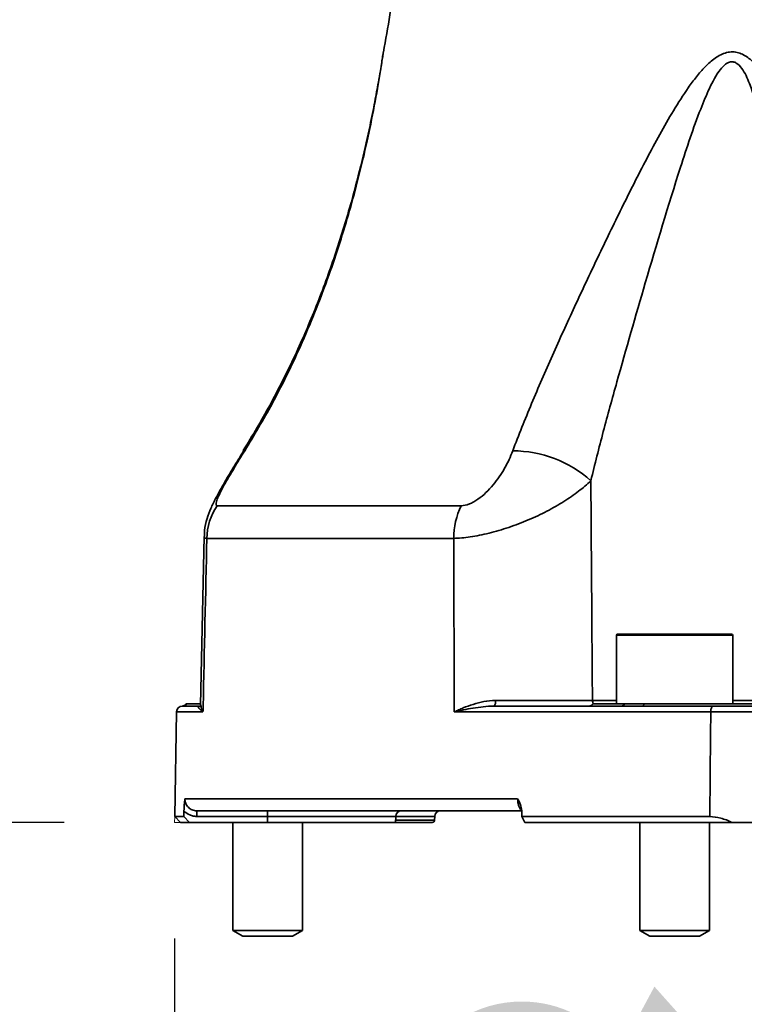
# Model space of a CAD drawing. Header units: millimetres. Extents: x 0 to 297, y 0 to 209.
# Tile 5 of 42: x 75 to 81, y 45 to 54. Entities that reach past the tile are written whole.
import ezdxf

# ---------------------------------------------------------------- set-up
doc = ezdxf.new("R2010")
doc.units = ezdxf.units.MM
doc.layers.add('图层0', color=7, linetype='Continuous')
doc.styles.add('SLDTEXTSTYLE1', font='TXT', dxfattribs={"width": 0.7, "bigfont": 'bigfont'})
doc.styles.add('SLDTEXTSTYLE2', font='TXT', dxfattribs={"width": 0.7})
doc.dimstyles.new('SLDDIMSTYLE0', dxfattribs={"dimtxt": 4.5, "dimasz": 3, "dimexe": 0, "dimexo": 0.0625, "dimgap": 1.125, "dimtad": 2, "dimlfac": 10, "dimrnd": 1e-09, "dimzin": 12, "dimdsep": 46, "dimtxsty": 'SLDTEXTSTYLE2', "dimsah": 1, "dimcen": 0.09, "dimadec": 0, "dimazin": 3, "dimtfac": 1, "dimtofl": 0, "dimtmove": 0, "dimatfit": 3, "dimfxl": 0, "dimfrac": 2, "dimtolj": 1, "dimtzin": 12, "dimarcsym": 0})
doc.dimstyles.new('SLDDIMSTYLE12', dxfattribs={"dimtxt": 4.5, "dimasz": 3, "dimexe": 0, "dimexo": 0.0625, "dimgap": 1.125, "dimtad": 0, "dimtih": 1, "dimtoh": 1, "dimlfac": 2.5, "dimrnd": 1e-09, "dimzin": 12, "dimdsep": 46, "dimtxsty": 'SLDTEXTSTYLE2', "dimblk1": 'NONE', "dimblk2": 'NONE', "dimsah": 1, "dimcen": 0, "dimadec": 0, "dimazin": 3, "dimtfac": 1, "dimtmove": 0, "dimatfit": 3, "dimldrblk": 'NONE', "dimfxl": 0, "dimfrac": 2, "dimtolj": 1, "dimtzin": 12, "dimarcsym": 0})
doc.dimstyles.new('SLDDIMSTYLE7', dxfattribs={"dimtxt": 3.5, "dimasz": 3, "dimexe": 0, "dimexo": 0.0625, "dimgap": 0.875, "dimtad": 0, "dimtih": 1, "dimtoh": 1, "dimlfac": 3, "dimrnd": 1e-09, "dimzin": 12, "dimdsep": 46, "dimtxsty": 'SLDTEXTSTYLE2', "dimblk1": 'NONE', "dimblk2": 'NONE', "dimsah": 1, "dimcen": 0, "dimadec": 0, "dimazin": 3, "dimtol": 1, "dimtp": 0.03, "dimtm": -0.01, "dimtfac": 1, "dimtmove": 0, "dimatfit": 3, "dimldrblk": 'NONE', "dimfxl": 0, "dimfrac": 2, "dimtolj": 1, "dimarcsym": 0})
doc.dimstyles.new('SLDDIMSTYLE8', dxfattribs={"dimtxt": 3.5, "dimasz": 3, "dimexe": 0, "dimexo": 0.0625, "dimgap": 0.875, "dimtad": 0, "dimtih": 1, "dimtoh": 1, "dimlfac": 3, "dimrnd": 1e-09, "dimzin": 12, "dimdsep": 46, "dimtxsty": 'SLDTEXTSTYLE2', "dimblk1": 'NONE', "dimblk2": 'NONE', "dimsah": 1, "dimcen": 0, "dimadec": 0, "dimazin": 3, "dimtfac": 1, "dimtmove": 0, "dimatfit": 3, "dimldrblk": 'NONE', "dimfxl": 0, "dimfrac": 2, "dimtolj": 1, "dimtzin": 12, "dimarcsym": 0})

# ---------------------------------------------------------------- blocks, each defined once
blk = doc.blocks.new('_D_3')
at = {"layer": '图层0'}
for p, q in [((76.3607, 45.9262), (76.3607, 38.5164)), ((91.9607, 45.9262), (91.9607, 38.5164)), ((76.3607, 39.5164), (91.9607, 39.5164))]:
    blk.add_line(p, q, dxfattribs=at)
for points in [[(76.3607, 39.5164), (79.3607, 39.0664), (79.3607, 39.9664)], [(91.9607, 39.5164), (88.9607, 39.9664), (88.9607, 39.0664)]]:
    blk.add_solid(points, dxfattribs=at)
at = {"layer": '图层0', "char_height": 4.5, "attachment_point": 1, "style": 'SLDTEXTSTYLE2'}
for s, insert in [('%%c', (77.7447, 45.3172)), ('156', (82.7204, 45.3172))]:
    blk.add_mtext(s, dxfattribs=dict(at, insert=insert))
blk = doc.blocks.new('_D_6')
at = {"layer": '图层0'}
for p, q in [((64.0607, 68.9262), (49.5607, 68.9262)), ((50.5607, 68.9262), (50.5607, 46.9262)), ((75.4107, 46.9262), (49.5607, 46.9262))]:
    blk.add_line(p, q, dxfattribs=at)
for points in [[(50.5607, 68.9262), (50.1107, 65.9262), (51.0107, 65.9262)], [(50.5607, 46.9262), (51.0107, 49.9262), (50.1107, 49.9262)]]:
    blk.add_solid(points, dxfattribs=at)
at = {"layer": '图层0', "insert": (44.7599, 53.998), "char_height": 4.5, "attachment_point": 1, "rotation": 90, "style": 'SLDTEXTSTYLE2'}
blk.add_mtext('220', dxfattribs=at)
blk = doc.blocks.new('_D_7')
at = {"layer": '图层0'}
for p, q in [((66.5607, 63.5012), (66.5607, 58.582)), ((66.5607, 59.582), (55.9835, 59.582)), ((84.1607, 59.582), (66.5607, 59.582))]:
    blk.add_line(p, q, dxfattribs=at)
for points in [[(66.5607, 59.582), (69.5607, 59.132), (69.5607, 60.032)], [(84.1607, 59.582), (81.1607, 60.032), (81.1607, 59.132)]]:
    blk.add_solid(points, dxfattribs=at)
at = {"layer": '图层0', "insert": (55.9835, 65.3828), "char_height": 4.5, "attachment_point": 1, "style": 'SLDTEXTSTYLE2'}
blk.add_mtext('176', dxfattribs=at)
blk = doc.blocks.new('_D_8')
at = {"layer": '图层0'}
for p, q in [((68.9107, 109.9512), (68.9107, 105.4429)), ((68.9107, 106.4429), (53.3648, 106.4429)), ((68.9107, 106.4429), (84.1607, 106.4429))]:
    blk.add_line(p, q, dxfattribs=at)
for points in [[(68.9107, 106.4429), (71.9107, 105.9929), (71.9107, 106.8929)], [(84.1607, 106.4429), (81.1607, 106.8929), (81.1607, 105.9929)]]:
    blk.add_solid(points, dxfattribs=at)
at = {"layer": '图层0', "insert": (53.3648, 112.2437), "char_height": 4.5, "attachment_point": 1, "style": 'SLDTEXTSTYLE2'}
blk.add_mtext('152.5', dxfattribs=at)
blk = doc.blocks.new('_D_10')
at = {"layer": '图层0'}
for p, q in [((81.0041, 182.3262), (41.5168, 182.3262)), ((42.5168, 182.3262), (42.5168, 46.9262)), ((75.4107, 46.9262), (41.5168, 46.9262))]:
    blk.add_line(p, q, dxfattribs=at)
for start, end in [(63.43495, 116.56505), (243.43495, 296.56505)]:
    blk.add_arc((39.898, 114.6262), 5.8557, start, end, dxfattribs=at)
for points in [[(42.5168, 182.3262), (42.0668, 179.3262), (42.9668, 179.3262)], [(42.5168, 46.9262), (42.9668, 49.9262), (42.0668, 49.9262)]]:
    blk.add_solid(points, dxfattribs=at)
at = {"layer": '图层0', "insert": (36.716, 109.3887), "char_height": 4.5, "attachment_point": 1, "rotation": 90, "style": 'SLDTEXTSTYLE2'}
blk.add_mtext('1354', dxfattribs=at)
blk = doc.blocks.new('SW_SYMBOL_HOLE_DEPTH')
at = {"layer": '图层0', "color": 0}
for p, q in [((0, 875), (800, 875)), ((400, 875), (400, 75)), ((100, 555), (400, 75)), ((700, 555), (400, 75))]:
    blk.add_line(p, q, dxfattribs=at)
blk = doc.blocks.new('_D_22')
at = {"layer": '图层0'}
blk.add_line((190.5215, 127.2005), (169.468, 127.2005), dxfattribs=at)
at = {"layer": '图层0', "xscale": 0.004072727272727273, "yscale": 0.004072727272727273, "zscale": 0.004072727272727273}
blk.add_blockref('SW_SYMBOL_HOLE_DEPTH', (183.2309, 127.4868), dxfattribs=at)
at = {"layer": '图层0', "attachment_point": 1, "style": 'SLDTEXTSTYLE2'}
for s, insert, char_height in [('0.03', (178.5754, 132.3522), 2), ('+', (177.4115, 132.3522), 2), ('%%c', (169.468, 131.7122), 3.5), ('6', (186.8972, 131.7122), 3.5), ('4', (173.3379, 131.7122), 3.5), ('0.01', (178.5754, 130.0244), 2), ('+', (177.4115, 130.0244), 2)]:
    blk.add_mtext(s, dxfattribs=dict(at, insert=insert, char_height=char_height))
blk = doc.blocks.new('_None')
blk = doc.blocks.new('_D_23')
at = {"layer": '图层0'}
blk.add_line((232.3169, 127.5517), (258.1424, 127.5517), dxfattribs=at)
at = {"layer": '图层0', "char_height": 3.5, "attachment_point": 1}
for s, insert, style in [('贯穿', (249.9271, 131.0612), 'SLDTEXTSTYLE1'), ('%%c', (237.978, 131.0612), 'SLDTEXTSTYLE2'), ('6-', (233.9044, 131.0612), 'SLDTEXTSTYLE2'), ('6.6', (241.848, 131.0612), 'SLDTEXTSTYLE2'), ('圆周均布', (237.8762, 126.9876), 'SLDTEXTSTYLE1')]:
    blk.add_mtext(s, dxfattribs=dict(at, insert=insert, style=style))
blk = doc.blocks.new('_D_27')
at = {"layer": '图层0'}
blk.add_line((167.7304, 95.5827), (145.4547, 95.5827), dxfattribs=at)
at = {"layer": '图层0', "char_height": 4.5, "attachment_point": 1, "style": 'SLDTEXTSTYLE2'}
for s, insert in [('%%c', (155.9297, 101.3835)), ('PCD', (145.4547, 101.3835)), ('50', (160.9054, 101.3835))]:
    blk.add_mtext(s, dxfattribs=dict(at, insert=insert))

msp = doc.modelspace()

# ---------------------------------------------------------------- linework, layer by layer
at = {"color": 8, "linetype": 'Continuous', "lineweight": 35}
for p, q in [((76.954067, 50.121983), (76.963127, 50.122466)), ((81.160688, 48.536152), (80.160688, 48.536152)), ((79.954438, 47.975279), (80.160688, 47.975279)), ((81.160688, 47.975279), (81.443362, 47.975279)), ((76.604383, 47.877025), (76.377285, 47.877025)), ((78.262032, 46.977461), (77.160688, 46.977461)), ((78.261203, 46.945803), (78.597108, 46.945803)), ((78.597653, 46.977025), (78.26202, 46.977025))]:
    msp.add_line(p, q, dxfattribs=at)
at = {"color": 7, "linetype": 'Continuous', "lineweight": 35}
for p, q in [((76.72652, 49.65), (78.824948, 49.65)), ((76.613653, 49.385166), (76.582344, 47.937437)), ((78.761033, 49.369844), (76.63747, 49.369844)), ((80.170688, 48.546152), (81.150688, 48.546152)), ((80.160688, 48.536152), (80.160688, 47.946152)), ((81.160688, 47.946152), (81.160688, 48.536152)), ((76.377285, 47.877025), (76.361546, 46.975294)), ((76.427971, 47.926152), (76.564164, 47.926152)), ((76.460688, 47.946152), (76.467578, 47.946152)), ((76.467578, 47.946152), (76.578103, 47.946152)), ((76.564164, 47.926152), (76.589285, 47.926152)), ((80.971456, 47.877025), (78.766148, 47.877025)), ((79.107899, 47.926152), (80.204636, 47.926152)), ((79.960688, 47.946152), (80.229288, 47.946152)), ((80.229288, 47.946152), (80.398978, 47.946152)), ((80.384023, 47.926152), (80.991941, 47.926152)), ((80.398978, 47.946152), (81.360688, 47.946152)), ((76.449186, 47.127897), (79.310773, 47.127897)), ((79.344832, 47.026152), (76.550795, 47.026152)), ((76.550795, 47.026152), (76.550795, 46.977461)), ((77.160688, 47.026152), (77.160688, 46.977461)), ((76.361546, 46.975294), (76.410688, 46.926152)), ((76.361546, 46.975294), (76.439691, 46.975294)), ((76.48915, 46.926152), (76.439691, 46.975294)), ((77.160688, 46.977461), (76.550795, 46.977461)), ((77.160688, 46.977461), (77.160688, 46.926152)), ((78.260688, 46.926152), (78.262032, 46.977461)), ((78.597108, 46.945803), (78.597653, 46.977025)), ((79.346447, 46.975294), (79.372291, 46.926152)), ((79.346447, 46.975294), (80.963477, 46.975294)), ((76.48915, 46.926152), (76.410688, 46.926152)), ((77.160688, 46.926152), (76.48915, 46.926152)), ((76.860688, 46.926152), (76.860688, 45.99615)), ((78.260688, 46.926152), (77.160688, 46.926152)), ((77.460688, 45.99615), (77.460688, 46.926152)), ((78.577111, 46.926152), (78.260688, 46.926152)), ((81.152122, 46.926152), (79.372291, 46.926152)), ((80.360688, 46.926152), (80.360688, 45.99615)), ((80.960688, 45.99615), (80.960688, 46.926152)), ((76.860688, 45.99615), (76.947288, 45.946152)), ((76.860688, 45.99615), (77.460688, 45.99615)), ((76.947288, 45.946152), (77.374088, 45.946152)), ((77.374088, 45.946152), (77.460688, 45.99615)), ((80.360688, 45.99615), (80.447288, 45.946152)), ((80.360688, 45.99615), (80.496605, 45.99615)), ((80.447288, 45.946152), (80.54397, 45.946152)), ((80.496605, 45.99615), (80.960688, 45.99615)), ((80.54397, 45.946152), (80.874088, 45.946152)), ((80.874088, 45.946152), (80.960688, 45.99615))]:
    msp.add_line(p, q, dxfattribs=at)
at = {"color": 7, "linetype": 'Continuous', "lineweight": 18}
for p in [(76.361546, 46.975294), (76.410688, 46.926152)]:
    msp.add_line(p, (76.360688, 46.926152), dxfattribs=at)
at = {"color": 7, "linetype": 'Continuous', "lineweight": 35, "flags": 128}
for points in [[(80.384023, 47.926152), (80.386185, 47.926487), (80.388318, 47.927489), (80.390393, 47.929145), (80.392383, 47.931431), (80.394261, 47.934317), (80.396001, 47.937764), (80.39758, 47.941727), (80.398978, 47.946152)], [(80.963477, 46.975294), (80.96967, 47.675186), (80.971456, 47.877025)], [(80.991941, 47.926152), (80.987987, 47.925212), (80.984183, 47.922429), (80.98067, 47.917906), (80.977581, 47.911814), (80.975031, 47.904382), (80.973117, 47.895889), (80.97191, 47.886654), (80.971456, 47.877025)]]:
    msp.add_lwpolyline(points, dxfattribs=at)
at = {"color": 7, "linetype": 'Continuous', "lineweight": 35}
for centre, radius, start, end in [((68.33313, 55.427644), 10, 349.1992699, 352.9271371), ((79.268424, 49.113817), 1.008649, 48.2164187, 89.9815383), ((77.147871, 49.361837), 0.510465, 145.6317635, 179.1013395), ((79.417874, 49.367361), 0.656845, 154.513603, 179.7834633), ((80.170688, 48.536152), 0.01, 90, 180), ((81.150688, 48.536152), 0.01, 0, 90), ((79.062584, 47.963748), 0.05888, 320.318861, 10.9311788), ((76.427278, 47.876152), 0.05, 90, 179), ((76.427904, 47.975502), 0.04935, 270.0783539, 323.5064751), ((79.920688, 47.976152), 0.05, 270, 323.1301024), ((80.201203, 47.955576), 0.029623, 276.6549525, 341.450712), ((78.312014, 46.976152), 0.05, 90, 178.5), ((78.647645, 46.976152), 0.05, 90, 179), ((78.577111, 46.946152), 0.02, 270, 359)]:
    msp.add_arc(centre, radius, start, end, dxfattribs=at)
at = {"color": 8, "linetype": 'Continuous', "lineweight": 35}
msp.add_arc((80.012723, 47.97549), 0.058286, 180.2068074, 210.2213736, dxfattribs=at)
at = {"color": 7, "linetype": 'Continuous', "lineweight": 35}
for centre, major_axis, ratio, start_param, end_param in [((84.160688, -385.997674), (0, 586.449228), 0.01951982, 0.74013203, 0.74025626), ((93.025765, -385.997674), (-13.30057, 586.449214), 0.00975489, 0.73991079, 0.74003502)]:
    msp.add_ellipse(centre, major_axis=major_axis, ratio=ratio, start_param=start_param, end_param=end_param, dxfattribs=at)
for points, knots in [([(78.156028, 53.5536), (78.155438, 53.550524), (78.154621, 53.546267), (78.15383, 53.541381), (78.153568, 53.539738), (78.153459, 53.539046), (78.153367, 53.538459), (78.153248, 53.537695), (78.152745, 53.534439), (78.150255, 53.51833), (78.141862, 53.465298), (78.129301, 53.387861), (78.110063, 53.275142), (78.081078, 53.116815), (78.036061, 52.892553), (77.971059, 52.604333), (77.876141, 52.239248), (77.751045, 51.829464), (77.594484, 51.395742), (77.42412, 50.995151), (77.247581, 50.63871), (77.093462, 50.356458), (76.990441, 50.19029), (76.949671, 50.12453)], [0, 0, 0, 0, 0.002345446, 0.003247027, 0.003619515, 0.003894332, 0.004287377, 0.005077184, 0.007638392, 0.028902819, 0.051341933, 0.077138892, 0.109662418, 0.158787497, 0.217437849, 0.301645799, 0.399611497, 0.519431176, 0.63965066, 0.757866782, 0.854163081, 0.94228548, 1, 1, 1, 1]), ([(79.268749, 50.122466), (79.319391, 50.257415), (79.374059, 50.393177), (79.488617, 50.666616), (79.548531, 50.804288), (79.672043, 51.081613), (79.735648, 51.221265), (79.865759, 51.502487), (79.932352, 51.644244), (80.067949, 51.928674), (80.136611, 52.070668), (80.276412, 52.353822), (80.347494, 52.495008), (80.457785, 52.705282), (80.495168, 52.775097), (80.571627, 52.913311), (80.610714, 52.981782), (80.691962, 53.116594), (80.734159, 53.183127), (80.801568, 53.279077), (80.824757, 53.310437), (80.873268, 53.371093), (80.898417, 53.400208), (80.938378, 53.440933), (80.952076, 53.454009), (80.980497, 53.478827), (80.995306, 53.490631), (81.025898, 53.512031), (81.041641, 53.521617), (81.074344, 53.537794), (81.091221, 53.544297), (81.125211, 53.55303), (81.142646, 53.555318), (81.177162, 53.555057), (81.193984, 53.552566), (81.226837, 53.543306), (81.242682, 53.536561), (81.272584, 53.520151), (81.286837, 53.510412), (81.327643, 53.477911), (81.351655, 53.45257), (81.396158, 53.397947), (81.41666, 53.368468), (81.47366, 53.277787), (81.506214, 53.21399), (81.56591, 53.083458), (81.592895, 53.016619), (81.643074, 52.881153), (81.666264, 52.812404), (81.731124, 52.605046), (81.767987, 52.466052), (81.832044, 52.187979), (81.859148, 52.048866), (81.90397, 51.771011), (81.921669, 51.632261), (81.946937, 51.355292), (81.954506, 51.217072), (81.957904, 50.941121), (81.953746, 50.803392), (81.942378, 50.665776)], [0, 0, 0, 0, 0.0625, 0.0625, 0.125, 0.125, 0.1875, 0.1875, 0.25, 0.25, 0.3125, 0.3125, 0.375, 0.375, 0.40625, 0.40625, 0.4375, 0.4375, 0.46875, 0.46875, 0.484375, 0.484375, 0.5, 0.5, 0.5078125, 0.5078125, 0.515625, 0.515625, 0.5234375, 0.5234375, 0.53125, 0.53125, 0.5390625, 0.5390625, 0.546875, 0.546875, 0.5546875, 0.5546875, 0.5625, 0.5625, 0.578125, 0.578125, 0.59375, 0.59375, 0.625, 0.625, 0.65625, 0.65625, 0.6875, 0.6875, 0.75, 0.75, 0.8125, 0.8125, 0.875, 0.875, 0.9375, 0.9375, 1, 1, 1, 1]), ([(78.153114, 53.536817), (78.153086, 53.536636), (78.15296, 53.535814), (78.152077, 53.530044), (78.150143, 53.517754), (78.149343, 53.512666)], [0, 0, 0, 0, 0.14226063, 0.64494595, 1, 1, 1, 1]), ([(76.953923, 50.121573), (76.927348, 50.078843), (76.870542, 49.987507), (76.788224, 49.849939), (76.720132, 49.729046), (76.671075, 49.629475), (76.63724, 49.539606), (76.615786, 49.456223), (76.616183, 49.402636), (76.616311, 49.385375)], [0, 0, 0, 0, 0.17243925, 0.36859332, 0.5676924, 0.69471024, 0.81438172, 0.94020831, 1, 1, 1, 1]), ([(76.963127, 50.122466), (76.93142, 50.071656), (76.900705, 50.02168), (76.856474, 49.948031), (76.842044, 49.923701), (76.814011, 49.875531), (76.800458, 49.851767), (76.775376, 49.80634), (76.763734, 49.784495), (76.743023, 49.743041), (76.734092, 49.723682), (76.721022, 49.690095), (76.716837, 49.675658), (76.716108, 49.660581), (76.716799, 49.656619), (76.720156, 49.651362), (76.722811, 49.65), (76.72652, 49.65)], [0, 0, 0, 0, 0.25, 0.25, 0.375, 0.375, 0.5, 0.5, 0.625, 0.625, 0.75, 0.75, 0.875, 0.875, 0.9375, 0.9375, 1, 1, 1, 1]), ([(78.824948, 49.65), (78.84672, 49.65), (78.871085, 49.6556), (78.908194, 49.670606), (78.920809, 49.676756), (78.945518, 49.690603), (78.95772, 49.698335), (78.993911, 49.72364), (79.016858, 49.742863), (79.060146, 49.784043), (79.080695, 49.80624), (79.118839, 49.851905), (79.136689, 49.875669), (79.169653, 49.923815), (79.184742, 49.948132), (79.226489, 50.021741), (79.249693, 50.071688), (79.268749, 50.122466)], [0, 0, 0, 0, 0.125, 0.125, 0.1875, 0.1875, 0.25, 0.25, 0.375, 0.375, 0.5, 0.5, 0.625, 0.625, 0.75, 0.75, 1, 1, 1, 1]), ([(79.940506, 49.865933), (79.908474, 49.834982), (79.873065, 49.804615), (79.795676, 49.744979), (79.753698, 49.71571), (79.66266, 49.658244), (79.613415, 49.630005), (79.510947, 49.576754), (79.457785, 49.551704), (79.347346, 49.504802), (79.291141, 49.483423), (79.178167, 49.445346), (79.120755, 49.428486), (79.009579, 49.400892), (78.954973, 49.389943), (78.852728, 49.374834), (78.804506, 49.370572), (78.761033, 49.369844)], [0, 0, 0, 0, 0.125, 0.125, 0.25, 0.25, 0.375, 0.375, 0.5, 0.5, 0.625, 0.625, 0.75, 0.75, 0.875, 0.875, 1, 1, 1, 1]), ([(79.940506, 49.865933), (79.94323, 49.485653), (79.946001, 49.105373), (79.94882, 48.725093), (79.950672, 48.475155), (79.952545, 48.225217), (79.954438, 47.975279)], [0.0104018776, 0.0104018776, 0.0104018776, 0.0104018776, 0.0218126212, 0.0218126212, 0.0218126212, 0.0293122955, 0.0293122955, 0.0293122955, 0.0293122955]), ([(76.63747, 49.369844), (76.626803, 48.888612), (76.616137, 48.407381), (76.605472, 47.926152), (76.605109, 47.909776), (76.604746, 47.8934), (76.604383, 47.877025)], [0.0015636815, 0.0015636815, 0.0015636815, 0.0015636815, 0.0160061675, 0.0160061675, 0.0160061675, 0.0164976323, 0.0164976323, 0.0164976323, 0.0164976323]), ([(78.766148, 47.877025), (78.76609, 47.8934), (78.766031, 47.909776), (78.765973, 47.926152), (78.764254, 48.407381), (78.762608, 48.888612), (78.761033, 49.369844)], [-0.0004914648, -0.0004914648, -0.0004914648, -0.0004914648, 0, 0, 0, 0.014442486, 0.014442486, 0.014442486, 0.014442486]), ([(76.4623, 47.948833), (76.462013, 47.948243), (76.459898, 47.943895), (76.453524, 47.938077), (76.44497, 47.932068), (76.437383, 47.928892), (76.432126, 47.92747), (76.42902, 47.926885), (76.427495, 47.926673), (76.427105, 47.926635), (76.427069, 47.926631)], [0, 0, 0, 0, 0.03807488, 0.28064273, 0.48616748, 0.65319741, 0.77246584, 0.86867854, 0.98786376, 1, 1, 1, 1]), ([(79.120396, 47.974913), (79.085962, 47.974932), (79.052846, 47.970957), (78.988644, 47.958955), (78.957389, 47.950759), (78.898059, 47.932228), (78.869865, 47.921871), (78.829504, 47.905513), (78.816374, 47.899919), (78.790742, 47.888555), (78.778158, 47.882745), (78.766148, 47.877025)], [0, 0, 0, 0, 0.25, 0.25, 0.5, 0.5, 0.75, 0.75, 0.875, 0.875, 1, 1, 1, 1]), ([(79.120396, 47.974913), (79.196414, 47.974872), (79.273395, 47.974849), (79.390283, 47.974842), (79.429442, 47.974845), (79.505694, 47.974859), (79.543115, 47.97487), (79.616542, 47.974902), (79.65283, 47.974923), (79.72204, 47.974973), (79.755059, 47.975002), (79.849441, 47.975101), (79.906582, 47.975184), (79.954438, 47.975279)], [0, 0, 0, 0, 0.25, 0.25, 0.375, 0.375, 0.5, 0.5, 0.625, 0.625, 0.75, 0.75, 1, 1, 1, 1]), ([(76.564164, 47.926152), (76.562248, 47.926152), (76.561775, 47.924086), (76.56348, 47.917977), (76.565669, 47.91387), (76.572543, 47.904582), (76.577223, 47.899387), (76.588997, 47.88848), (76.596119, 47.882745), (76.604383, 47.877025)], [0, 0, 0, 0, 0.25, 0.25, 0.5, 0.5, 0.75, 0.75, 1, 1, 1, 1]), ([(76.587071, 47.93734), (76.587203, 47.922334), (76.587367, 47.903817), (76.601313, 47.881572), (76.604243, 47.877231), (76.604383, 47.877025)], [0, 0, 0, 0, 0.80280962, 0.9905987, 1, 1, 1, 1]), ([(79.107899, 47.926152), (79.076257, 47.926152), (79.045469, 47.924086), (78.985355, 47.917977), (78.955981, 47.91387), (78.898975, 47.904582), (78.87131, 47.899387), (78.817535, 47.88848), (78.79135, 47.882745), (78.766148, 47.877025)], [0, 0, 0, 0, 0.25, 0.25, 0.5, 0.5, 0.75, 0.75, 1, 1, 1, 1]), ([(80.384023, 47.926152), (80.35281, 47.926152), (80.322166, 47.926037), (80.262365, 47.926038), (80.23318, 47.926152), (80.204636, 47.926152)], [0, 0, 0, 0, 0.5, 0.5, 1, 1, 1, 1]), ([(81.418001, 47.876152), (81.407191, 47.876206), (81.394613, 47.87626), (81.366728, 47.876366), (81.351435, 47.876417), (81.318171, 47.876517), (81.300037, 47.876566), (81.262429, 47.876657), (81.242829, 47.8767), (81.202023, 47.87678), (81.180812, 47.876817), (81.138493, 47.876882), (81.117171, 47.87691), (81.074194, 47.876959), (81.052831, 47.876979), (81.011406, 47.877009), (80.991179, 47.877019), (80.971456, 47.877025)], [0, 0, 0, 0, 0.125, 0.125, 0.25, 0.25, 0.375, 0.375, 0.5, 0.5, 0.625, 0.625, 0.75, 0.75, 0.875, 0.875, 1, 1, 1, 1]), ([(80.991941, 47.926152), (81.008846, 47.926152), (81.026184, 47.926152), (81.061692, 47.926152), (81.080004, 47.926152), (81.116842, 47.926152), (81.135118, 47.926152), (81.171392, 47.926152), (81.189574, 47.926152), (81.224551, 47.926152), (81.241351, 47.926152), (81.273586, 47.926152), (81.28913, 47.926152), (81.317643, 47.926152), (81.33075, 47.926152), (81.354652, 47.926152), (81.365433, 47.926152), (81.3747, 47.926152)], [0, 0, 0, 0, 0.125, 0.125, 0.25, 0.25, 0.375, 0.375, 0.5, 0.5, 0.625, 0.625, 0.75, 0.75, 0.875, 0.875, 1, 1, 1, 1]), ([(76.440741, 47.024428), (76.441156, 47.043843), (76.442337, 47.06248), (76.445363, 47.096738), (76.447232, 47.112564), (76.449186, 47.127897)], [0, 0, 0, 0, 0.5, 0.5, 1, 1, 1, 1]), ([(76.449186, 47.127897), (76.448867, 47.11442), (76.451382, 47.100964), (76.461413, 47.076346), (76.469048, 47.064962), (76.487983, 47.046242), (76.499366, 47.038772), (76.524136, 47.028724), (76.537349, 47.026152), (76.550795, 47.026152)], [0, 0, 0, 0, 0.25, 0.25, 0.5, 0.5, 0.75, 0.75, 1, 1, 1, 1]), ([(79.345858, 47.024428), (79.345625, 47.043843), (79.341038, 47.06248), (79.328069, 47.096738), (79.319588, 47.112564), (79.310773, 47.127897)], [0, 0, 0, 0, 0.5, 0.5, 1, 1, 1, 1]), ([(76.550795, 46.977461), (76.540461, 46.977461), (76.530303, 46.978494), (76.510323, 46.982551), (76.500394, 46.985629), (76.472123, 46.997659), (76.45499, 47.009456), (76.440741, 47.024428)], [0, 0, 0, 0, 0.25, 0.25, 0.5, 0.5, 1, 1, 1, 1]), ([(81.152122, 46.926152), (81.122086, 46.941255), (81.090814, 46.953525), (81.026111, 46.970765), (80.994423, 46.975294), (80.963477, 46.975294)], [0, 0, 0, 0, 0.5, 0.5, 1, 1, 1, 1]), ([(81.386029, 46.926152), (81.371967, 46.926152), (81.356295, 46.926152), (81.321859, 46.926152), (81.302861, 46.926152), (81.262839, 46.926152), (81.241896, 46.926152), (81.19816, 46.926152), (81.175282, 46.926152), (81.152122, 46.926152)], [0, 0, 0, 0, 0.25, 0.25, 0.5, 0.5, 0.75, 0.75, 1, 1, 1, 1])]:
    msp.add_open_spline(points, degree=3, knots=knots, dxfattribs=at)
at = {"color": 8, "linetype": 'Continuous', "lineweight": 35}
for points, knots in [([(78.156056, 53.553813), (78.155815, 53.552183), (78.155239, 53.548287), (78.146649, 53.491032), (78.123375, 53.342834), (78.079229, 53.091034), (77.999768, 52.703355), (77.880939, 52.22618), (77.704172, 51.661353), (77.481074, 51.093094), (77.233127, 50.574393), (77.043412, 50.256848), (76.963127, 50.122466)], [0, 0, 0, 0, 0.01793884, 0.04285498, 0.08912264, 0.17650856, 0.26586684, 0.41768883, 0.56954818, 0.72709032, 0.8845073, 1, 1, 1, 1]), ([(81.59925, 50.811625), (81.600266, 50.831799), (81.611028, 51.045564), (81.591416, 51.461077), (81.549251, 52.055713), (81.479744, 52.561973), (81.399971, 52.97336), (81.330913, 53.232423), (81.257264, 53.39668), (81.203062, 53.456425), (81.169326, 53.469852), (81.143658, 53.470994), (81.120843, 53.463656), (81.08813, 53.442243), (81.026965, 53.374685), (80.958274, 53.241096), (80.841699, 52.961571), (80.656594, 52.402143), (80.421041, 51.614493), (80.202325, 50.854592), (80.045844, 50.287459), (79.975615, 50.006429), (79.940506, 49.865933)], [0, 0, 0, 0, 0.00946527, 0.1002931, 0.19261211, 0.28491904, 0.33488349, 0.38515328, 0.40829297, 0.41891146, 0.42382593, 0.42654594, 0.43199187, 0.43543841, 0.44523203, 0.47346395, 0.50195967, 0.58006594, 0.7339344, 0.86622817, 0.93312328, 1, 1, 1, 1]), ([(76.63747, 49.369844), (76.623022, 49.371079), (76.607689, 49.37239), (76.61438, 49.384445), (76.614766, 49.38514)], [0, 0, 0, 0, 0.94229962, 1, 1, 1, 1]), ([(76.427971, 47.926152), (76.427266, 47.926143), (76.42458, 47.926109), (76.425923, 47.926126), (76.426914, 47.926139)], [0, 0, 0, 0, 0.26248022, 1, 1, 1, 1]), ([(79.344838, 47.031393), (79.344426, 47.031538), (79.339003, 47.033451), (79.329446, 47.047522), (79.318459, 47.072413), (79.312211, 47.101255), (79.31119, 47.120174), (79.310773, 47.127897)], [0, 0, 0, 0, 0.02212457, 0.29122769, 0.55710648, 0.81918871, 1, 1, 1, 1])]:
    msp.add_open_spline(points, degree=3, knots=knots, dxfattribs=at)

# ---------------------------------------------------------------- dimensions: what is measured, and where the dimension line sits
at = {"layer": '图层0'}
dim = msp.add_linear_dim(base=(42.516772, 46.926152), p1=(82.004053, 182.326152), p2=(76.410688, 46.926152), angle=90, text='(<>)', dimstyle='SLDDIMSTYLE0', dxfattribs=at)
dim.commit()
dim.dimension.update_dxf_attribs({"geometry": '_D_10', "text_midpoint": (42.516772, 114.626152), "dimtype": 160})
for p1, text, dimstyle, picture, middle in [((0.804226, 0.5785), '<>{\\fGDT;x}6', 'SLDDIMSTYLE7', '_D_22', (179.200983, 129.737283)), ((1.466959, 0.852814), '6-<> 贯穿\\P圆周均布', 'SLDDIMSTYLE8', '_D_23', (246.023408, 127.049437)), ((18.484527, 7.636642), 'PCD <>', 'SLDDIMSTYLE12', '_D_27', (155.798807, 98.701426))]:
    dim = msp.add_diameter_dim_2p(p1=p1, p2=(0, 0), text=text, dimstyle=dimstyle, dxfattribs=at)
    dim.commit()
    dim.dimension.update_dxf_attribs({"geometry": picture, "text_midpoint": middle, "dimtype": 163})
for base, p1, p2, picture, middle in [((84.160688, 106.442889), (68.910688, 110.951152), (84.160688, 46.017508), '_D_8', (59.911668, 106.442889)), ((66.560688, 59.58195), (84.160688, 46.017508), (66.560688, 64.501152), '_D_7', (59.911668, 59.58195))]:
    dim = msp.add_linear_dim(base=base, p1=p1, p2=p2, dimstyle='SLDDIMSTYLE0', dxfattribs=at)
    dim.commit()
    dim.dimension.update_dxf_attribs({"geometry": picture, "text_midpoint": middle, "dimtype": 160})
dim = msp.add_linear_dim(base=(50.560688, 46.926152), p1=(65.060688, 68.926152), p2=(76.410688, 46.926152), angle=90, dimstyle='SLDDIMSTYLE0', dxfattribs=at)
dim.commit()
dim.dimension.update_dxf_attribs({"geometry": '_D_6', "text_midpoint": (50.560688, 57.926152), "dimtype": 160})
dim = msp.add_linear_dim(base=(91.960688, 39.516433), p1=(76.360688, 46.926152), p2=(91.960688, 46.926152), text='%%c<>', dimstyle='SLDDIMSTYLE0', dxfattribs=at)
dim.commit()
dim.dimension.update_dxf_attribs({"geometry": '_D_3', "text_midpoint": (84.160688, 39.516433), "dimtype": 160})

doc.saveas('drawing.dxf')
